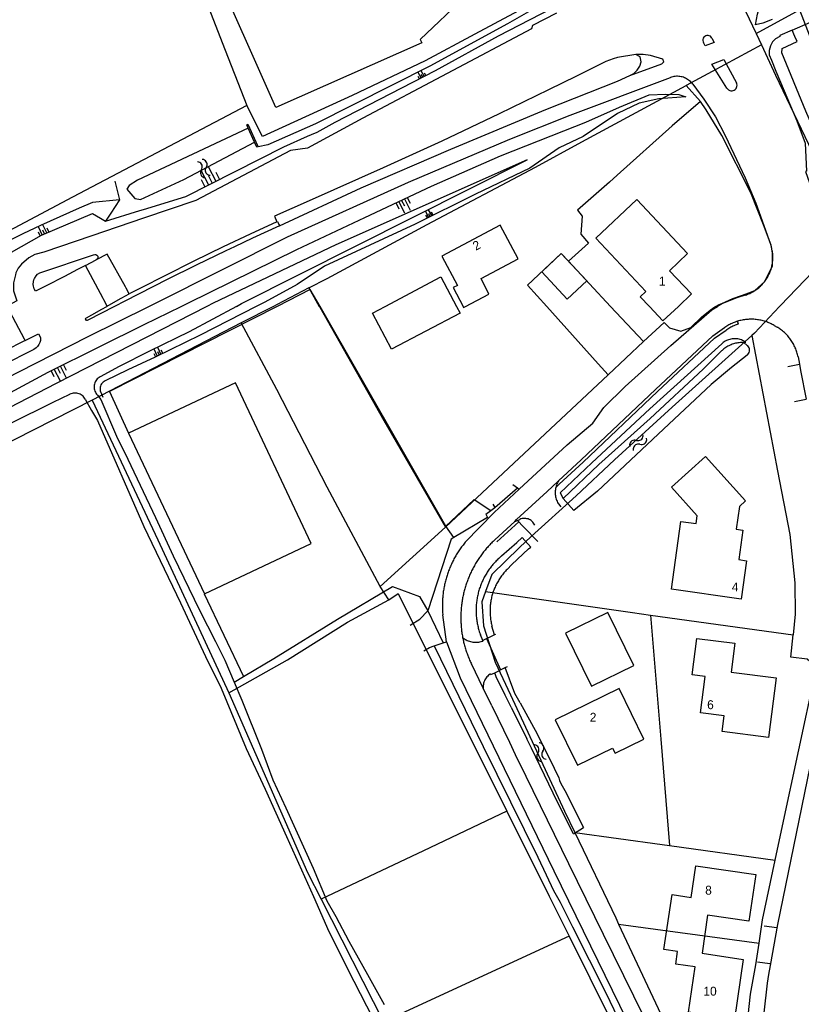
# Model space of a CAD drawing. Extents: x 123992 to 125854, y 449108 to 451911.
# Tile 59 of 175: x 124623 to 124755, y 450383 to 450548. Entities that reach past the tile are written whole.
import ezdxf
from ezdxf.enums import TextEntityAlignment as Align

# ---------------------------------------------------------------- set-up
doc = ezdxf.new("R2010")
doc.units = 0
for name, color, linetype in [('DEFAULT_113', 2, 'CONTINUOUS'), ('DEFAULT_21', 8, 'CONTINUOUS'), ('DEFAULT_22', 8, 'CONTINUOUS'), ('DEFAULT_4', 1, 'CONTINUOUS'), ('DEFAULT_48', 141, 'CONTINUOUS'), ('DEFAULT_6', 1, 'CONTINUOUS'), ('DEFAULT_7', 5, 'CONTINUOUS'), ('DEFAULT_79', 9, 'CONTINUOUS'), ('DEFAULT_80', 9, 'CONTINUOUS'), ('DEFAULT_87', 9, 'CONTINUOUS'), ('DEFAULT_99', 9, 'CONTINUOUS'), ('S04_TALUD', 9, 'CONTINUOUS'), ('S05_WATER', 141, 'CONTINUOUS')]:
    doc.layers.add(name, color=color, linetype=linetype)

msp = doc.modelspace()

# ---------------------------------------------------------------- linework, layer by layer
at = {"layer": 'DEFAULT_21'}
for points in [[(124638.668, 450591.447), (124647.746, 450568.902), (124657.231, 450544.408), (124661.393, 450533.821)], [(124717.05, 450555.296), (124710.341, 450551.521), (124699.739, 450545.808), (124691.383, 450541.353), (124679.132, 450535.484), (124664.036, 450528.63), (124661.393, 450533.821)], [(124747.096, 450545.917), (124754.403, 450549.905), (124757.116, 450542.95), (124757.603, 450541.797)], [(124747.096, 450545.917), (124754.403, 450549.905), (124757.116, 450542.95), (124757.603, 450541.797)], [(124747.988, 450544.024), (124739.71, 450539.557), (124735.31, 450537.183)], [(124671.832, 450503.115), (124674.894, 450504.716), (124691.731, 450513.802), (124709.966, 450523.467), (124717.774, 450527.72), (124735.31, 450537.183)], [(124735.31, 450537.183), (124737.719, 450534.516)], [(124661.393, 450533.821), (124632.032, 450518.416), (124610.554, 450506.989), (124597.837, 450500)], [(124737.719, 450534.516), (124732.96, 450530.374), (124723.718, 450522.066), (124722.427, 450520.93), (124717.041, 450516.191), (124717.844, 450515.219), (124717.58, 450512.168), (124718.91, 450510.672), (124715.515, 450507.597)], [(124740.278, 450500), (124740.891, 450500.299), (124741.315, 450500.5), (124743.212, 450501.332), (124744.659, 450501.812), (124745.882, 450502.267), (124746.906, 450502.67), (124748.55, 450504.201), (124749.89, 450506.806), (124749.882, 450508.982), (124749.652, 450510.331), (124748.341, 450513.752), (124746.222, 450519.12), (124741.364, 450528.754), (124738.674, 450533.095), (124737.719, 450534.516)], [(124708.647, 450503.6), (124714.306, 450508.89), (124715.515, 450507.597)], [(124715.515, 450507.597), (124722.62, 450500)], [(124671.832, 450503.115), (124666.493, 450500.323), (124665.865, 450500)], [(124671.832, 450503.115), (124673.584, 450500)], [(124708.647, 450503.6), (124711.877, 450500)], [(124665.865, 450500), (124660.44, 450497.211)], [(124673.584, 450500), (124673.662, 450499.861), (124684.466, 450480.78), (124694.818, 450462.851)], [(124711.877, 450500), (124712.843, 450498.923), (124720.531, 450490.353), (124722.2, 450488.493)], [(124722.62, 450500), (124728.161, 450494.075)], [(124728.161, 450494.075), (124731.606, 450497.301), (124732.511, 450496.378), (124734.436, 450495.827), (124736.111, 450496.477), (124737.911, 450498.202), (124739.386, 450499.352), (124740.167, 450499.946), (124740.278, 450500)], [(124660.44, 450497.211), (124635.367, 450484.236)], [(124683.845, 450452.825), (124674.893, 450469.554), (124666.416, 450486.033), (124660.44, 450497.211)], [(124722.2, 450488.493), (124728.161, 450494.075)], [(124746.404, 450495.116), (124750.705, 450472.338), (124752.806, 450461.61), (124753.607, 450453.448), (124753.705, 450448.207), (124753.348, 450444.725)], [(124746.404, 450495.116), (124750.705, 450472.338), (124752.806, 450461.61), (124753.607, 450453.448), (124753.705, 450448.207), (124753.348, 450444.725)], [(124694.818, 450462.851), (124722.2, 450488.493)], [(124635.367, 450484.236), (124615.67, 450474.212), (124586.873, 450459.412), (124573, 450452.438), (124556.227, 450444.013), (124535.33, 450433.389), (124518.532, 450425.239)], [(124635.367, 450484.236), (124646.421, 450460.706), (124658.374, 450434.975)], [(124694.818, 450462.851), (124683.845, 450452.825)], [(124685.296, 450450.625), (124683.845, 450452.825)], [(124685.296, 450450.625), (124686.84, 450451.655), (124705.133, 450415.027)], [(124701.575, 450452.016), (124726.322, 450448.457), (124729.354, 450448.038)], [(124658.374, 450434.975), (124668.248, 450440.525), (124678.321, 450446.85), (124685.296, 450450.625)], [(124729.354, 450448.038), (124753.348, 450444.725)], [(124729.354, 450448.038), (124731.059, 450427.176), (124732.502, 450409.26)], [(124750.322, 450406.776), (124751.539, 450412.549), (124757.058, 450438.128), (124756.824, 450439.141), (124756.528, 450439.619), (124756.173, 450440.216), (124755.699, 450440.635), (124752.962, 450440.946), (124753.348, 450444.725)], [(124750.322, 450406.776), (124751.539, 450412.549), (124757.058, 450438.128), (124756.824, 450439.141), (124756.528, 450439.619), (124756.173, 450440.216), (124755.699, 450440.635), (124752.962, 450440.946), (124753.348, 450444.725)], [(124658.374, 450434.975), (124671.587, 450404.698), (124673.885, 450400.188)], [(124705.133, 450415.027), (124691.126, 450408.366), (124673.885, 450400.188)], [(124705.133, 450415.027), (124712.267, 450400.743), (124715.62, 450393.992)], [(124716.582, 450411.443), (124731.286, 450409.43), (124732.502, 450409.26)], [(124732.502, 450409.26), (124750.322, 450406.776)], [(124747.603, 450392.825), (124748.202, 450396.725), (124750.322, 450406.776)], [(124747.603, 450392.825), (124748.202, 450396.725), (124750.322, 450406.776)], [(124673.885, 450400.188), (124684.379, 450379.593)], [(124723.962, 450396.031), (124747.603, 450392.825)], [(124715.62, 450393.992), (124684.379, 450379.593)], [(124715.62, 450393.992), (124726.082, 450372.932)], [(124740.107, 450366.72), (124745.892, 450369.701), (124745.446, 450377.445), (124746.188, 450384.23), (124747.041, 450389.168), (124747.603, 450392.825)], [(124740.107, 450366.72), (124745.892, 450369.701), (124745.446, 450377.445), (124746.188, 450384.23), (124747.041, 450389.168), (124747.603, 450392.825)]]:
    msp.add_lwpolyline(points, dxfattribs=at)
at = {"layer": 'DEFAULT_22'}
for points in [[(124737.889, 450565.508), (124742.962, 450554.692), (124747.096, 450545.917)], [(124747.096, 450545.917), (124747.988, 450544.024)], [(124747.096, 450545.917), (124747.988, 450544.024)], [(124747.988, 450544.024), (124750.393, 450538.92), (124759.638, 450519.555), (124761.673, 450518.534)], [(124747.988, 450544.024), (124750.393, 450538.92), (124759.638, 450519.555), (124761.673, 450518.534)], [(124760.729, 450510.06), (124751.186, 450500.149)], [(124760.729, 450510.06), (124751.186, 450500.149)], [(124751.046, 450500), (124746.822, 450495.491), (124746.404, 450495.116)], [(124751.046, 450500), (124746.822, 450495.491), (124746.404, 450495.116)], [(124751.186, 450500.149), (124751.046, 450500)], [(124751.186, 450500.149), (124751.046, 450500)], [(124746.404, 450495.116), (124732.973, 450483.065), (124723.273, 450474.165), (124716.823, 450468.14), (124709.249, 450461.289), (124707.299, 450459.438), (124702.648, 450454.863), (124701.575, 450452.016)], [(124701.575, 450452.016), (124700.924, 450450.288), (124701.224, 450446.212), (124703.174, 450440.086), (124705.749, 450434.635), (124714.873, 450415.006), (124716.582, 450411.443)], [(124716.582, 450411.443), (124723.473, 450397.077), (124723.962, 450396.031)], [(124723.962, 450396.031), (124732.396, 450377.999), (124736.146, 450370.423), (124737.922, 450371.247), (124740.107, 450366.72)]]:
    msp.add_lwpolyline(points, dxfattribs=at)
at = {"layer": 'DEFAULT_4'}
for points in [[(124698.118, 450552.146), (124690.582, 450544.959), (124690.84, 450544.376), (124666.248, 450533.479), (124655.207, 450558.393)], [(124729.145, 450500), (124727.576, 450501.603), (124728.557, 450502.528), (124720.118, 450511.475), (124727.016, 450517.981), (124735.582, 450508.899), (124732.521, 450506.011), (124736.209, 450502.101), (124734.054, 450500)], [(124698.181, 450500), (124702.113, 450502.051), (124700.85, 450504.706), (124707.039, 450508.001), (124704.015, 450513.682), (124694.232, 450508.472), (124696.857, 450503.541), (124696.144, 450503.202), (124697.797, 450500)], [(124697.797, 450500), (124697.878, 450499.843), (124698.181, 450500)], [(124734.054, 450500), (124731.38, 450497.555), (124729.145, 450500)], [(124732.852, 450452.374), (124734.42, 450463.79), (124737, 450463.43), (124737.19, 450464.77), (124732.86, 450469.56), (124738.56, 450474.71), (124745.32, 450467.28), (124744.29, 450466.34), (124743.77, 450462.49), (124744.89, 450462.31), (124744.2, 450457.39), (124745.5, 450457.19), (124744.61, 450450.71), (124732.852, 450452.374)], [(124750.477, 450437.47), (124749.197, 450427.446), (124741.373, 450428.446), (124741.706, 450431.055), (124737.726, 450431.564), (124738.51, 450437.702), (124736.334, 450437.98), (124737.118, 450444.122), (124743.546, 450443.301), (124742.924, 450438.435), (124750.477, 450437.47)], [(124728.224, 450427.17), (124724.042, 450435.699), (124713.275, 450430.419), (124717.033, 450422.754), (124722.962, 450425.661), (124723.385, 450424.797), (124728.224, 450427.17)], [(124747.039, 450404.369), (124745.894, 450396.533), (124738.948, 450397.548), (124738.005, 450391.103), (124744.952, 450390.087), (124743.482, 450380.034), (124735.704, 450381.172), (124736.821, 450388.812), (124733.572, 450389.287), (124733.883, 450391.411), (124731.6, 450391.745), (124732.952, 450400.987), (124736.159, 450400.518), (124736.938, 450405.846), (124747.039, 450404.369)]]:
    msp.add_lwpolyline(points, dxfattribs=at)
at = {"layer": 'DEFAULT_48'}
for points in [[(124661.64, 450530.01), (124642.966, 450521.237), (124641.574, 450520.355), (124641.216, 450519.735), (124642.569, 450518.165), (124643.23, 450518.065), (124643.508, 450518.023), (124650.766, 450521.357), (124661.73, 450527.157), (124662.708, 450527.675)], [(124659.626, 450500), (124660.513, 450500.476), (124708.587, 450524.676), (124676.35, 450510.393), (124655.753, 450500.558), (124654.662, 450500)], [(124654.662, 450500), (124629.305, 450487.027), (124616.573, 450480.462), (124616.717, 450479.817)], [(124659.626, 450500), (124651.67, 450495.741), (124644.987, 450492.476), (124639.885, 450489.907), (124636.701, 450488.155)], [(124745.051, 450493.914), (124745.373, 450493.999)], [(124714.613, 450467.644), (124720.644, 450473.38), (124729.255, 450481.139), (124738.187, 450489.415), (124741.305, 450492.499)], [(124745.051, 450493.914), (124744.851, 450493.922), (124744.651, 450493.921), (124744.451, 450493.912), (124744.252, 450493.895), (124744.054, 450493.87), (124743.856, 450493.837), (124743.661, 450493.796), (124743.467, 450493.748), (124743.275, 450493.691), (124743.086, 450493.626), (124742.899, 450493.554), (124742.716, 450493.475), (124742.536, 450493.388), (124742.359, 450493.293), (124742.187, 450493.192), (124742.019, 450493.084), (124741.855, 450492.969), (124741.696, 450492.847), (124741.543, 450492.719), (124741.394, 450492.585), (124741.305, 450492.499)], [(124745.051, 450493.914), (124745.618, 450493.436)], [(124745.589, 450491.768), (124745.734, 450491.906), (124745.851, 450492.068), (124745.935, 450492.248), (124745.985, 450492.442), (124745.999, 450492.641), (124745.975, 450492.839), (124745.915, 450493.03), (124745.821, 450493.206), (124745.696, 450493.362), (124745.617, 450493.436)], [(124745.589, 450491.768), (124742.965, 450489.707), (124739.542, 450486.855), (124730.63, 450478.499), (124720.416, 450468.884), (124716.42, 450465.646)], [(124636.701, 450488.155), (124636.531, 450488.05), (124636.373, 450487.928), (124636.228, 450487.79), (124636.097, 450487.638), (124635.983, 450487.474), (124635.887, 450487.299), (124635.808, 450487.115), (124635.749, 450486.924), (124635.71, 450486.728), (124635.691, 450486.529), (124635.692, 450486.329), (124635.714, 450486.131), (124635.756, 450485.935), (124635.818, 450485.745), (124635.898, 450485.562), (124635.998, 450485.389), (124636.114, 450485.226), (124636.246, 450485.076), (124636.247, 450485.075)], [(124618.315, 450479.075), (124621.697, 450480.367), (124628.779, 450483.892), (124631.607, 450485.229)], [(124634.204, 450484.398), (124634.098, 450484.567), (124633.975, 450484.725), (124633.837, 450484.87), (124633.686, 450485), (124633.522, 450485.115), (124633.347, 450485.212), (124633.164, 450485.292), (124632.973, 450485.353), (124632.778, 450485.395), (124632.579, 450485.416), (124632.379, 450485.418), (124632.18, 450485.4), (124631.984, 450485.363), (124631.792, 450485.305), (124631.607, 450485.229), (124631.607, 450485.229)], [(124634.204, 450484.398), (124635.274, 450482.482), (124636.251, 450480.822), (124644.076, 450462.968), (124650.212, 450450.11), (124654.414, 450441.092), (124657.082, 450435.714), (124661.284, 450425.577), (124664.491, 450418.76), (124668.094, 450410.762), (124672.615, 450400.684), (124675.204, 450394.767), (124679.408, 450386.388), (124686.82, 450372.01), (124691.939, 450361.013), (124702.296, 450339.358), (124707.934, 450327.68), (124712.276, 450319.483)], [(124636.247, 450485.075), (124636.836, 450484.357), (124639.484, 450478.16), (124641.357, 450474.281), (124645.998, 450464.483), (124649.005, 450458.004), (124653.428, 450448.867), (124656.097, 450443.568), (124657.711, 450440.428), (124659.265, 450436.772)], [(124714.613, 450467.644), (124716.42, 450465.646)], [(124703.94, 450457.697), (124704.281, 450458.001), (124706.825, 450460.236), (124707.727, 450461.094)], [(124707.727, 450461.094), (124709.188, 450459.479)], [(124705.188, 450455.722), (124705.998, 450456.541), (124708.822, 450459.193), (124709.188, 450459.479)], [(124703.94, 450457.697), (124703.792, 450457.562), (124703.646, 450457.425), (124703.503, 450457.286), (124703.362, 450457.144), (124703.224, 450457), (124703.088, 450456.853), (124702.954, 450456.704), (124702.823, 450456.553), (124702.694, 450456.4), (124702.568, 450456.245), (124702.445, 450456.087), (124702.324, 450455.928), (124702.206, 450455.766), (124702.091, 450455.603), (124701.979, 450455.437), (124701.869, 450455.27), (124701.762, 450455.101), (124701.658, 450454.93), (124701.557, 450454.758), (124701.554, 450454.753)], [(124701.554, 450454.753), (124701.456, 450454.579), (124701.361, 450454.403), (124701.268, 450454.225), (124701.179, 450454.046), (124701.093, 450453.866), (124701.01, 450453.684), (124700.93, 450453.501), (124700.853, 450453.316), (124700.779, 450453.13), (124700.708, 450452.943), (124700.64, 450452.755), (124700.576, 450452.566), (124700.515, 450452.375), (124700.457, 450452.184), (124700.402, 450451.992), (124700.35, 450451.798), (124700.302, 450451.604), (124700.257, 450451.41), (124700.215, 450451.214), (124700.176, 450451.018), (124700.141, 450450.821), (124700.109, 450450.623), (124700.081, 450450.425), (124700.056, 450450.227), (124700.034, 450450.028), (124700.015, 450449.829), (124700, 450449.63), (124699.988, 450449.43), (124699.98, 450449.23), (124699.975, 450449.03), (124699.973, 450448.83), (124699.974, 450448.63), (124699.979, 450448.43), (124699.988, 450448.231), (124699.999, 450448.031), (124700.014, 450447.831), (124700.033, 450447.632), (124700.054, 450447.433), (124700.079, 450447.235), (124700.108, 450447.037), (124700.139, 450446.84), (124700.174, 450446.643), (124700.213, 450446.446), (124700.254, 450446.251), (124700.299, 450446.056), (124700.347, 450445.862), (124700.399, 450445.669), (124700.454, 450445.476), (124700.511, 450445.285), (124700.572, 450445.094), (124700.637, 450444.905), (124700.704, 450444.717), (124700.714, 450444.69)], [(124705.188, 450455.722), (124705.049, 450455.578), (124704.913, 450455.432), (124704.779, 450455.283), (124704.649, 450455.131), (124704.522, 450454.977), (124704.398, 450454.82), (124704.277, 450454.661), (124704.159, 450454.499), (124704.045, 450454.335), (124703.934, 450454.168), (124703.826, 450454), (124703.722, 450453.829), (124703.621, 450453.656), (124703.524, 450453.481), (124703.431, 450453.305), (124703.34, 450453.126), (124703.254, 450452.946), (124703.171, 450452.764), (124703.092, 450452.58), (124703.016, 450452.395), (124702.945, 450452.208), (124702.877, 450452.02), (124702.813, 450451.831), (124702.752, 450451.64), (124702.696, 450451.448), (124702.644, 450451.255), (124702.595, 450451.061), (124702.55, 450450.866), (124702.509, 450450.67), (124702.472, 450450.474), (124702.44, 450450.277), (124702.411, 450450.079), (124702.386, 450449.88), (124702.365, 450449.681), (124702.348, 450449.482), (124702.335, 450449.283), (124702.326, 450449.083), (124702.322, 450448.883), (124702.321, 450448.683), (124702.324, 450448.483), (124702.331, 450448.283), (124702.343, 450448.083), (124702.358, 450447.884), (124702.377, 450447.685), (124702.401, 450447.486), (124702.428, 450447.288), (124702.459, 450447.091), (124702.495, 450446.894), (124702.534, 450446.698), (124702.577, 450446.502), (124702.624, 450446.308), (124702.654, 450446.194)], [(124703.051, 450444.696), (124702.654, 450446.194)], [(124701.098, 450443.775), (124700.714, 450444.69)], [(124705.872, 450432.564), (124704.897, 450434.543), (124703.384, 450437.623), (124703.109, 450438.337)], [(124707.378, 450433.293), (124706.517, 450434.86), (124704.879, 450439.222)], [(124659.265, 450436.772), (124660.558, 450433.73), (124663.863, 450425.454), (124665.792, 450420.316), (124667.964, 450415.597), (124672.544, 450405.459), (124674.834, 450399.922), (124676.368, 450397.302), (124678.56, 450393.142), (124681.709, 450387.543), (124684.499, 450382.484)], [(124707.378, 450433.293), (124710.27, 450428.03)], [(124705.872, 450432.564), (124708.522, 450427.183)], [(124710.27, 450428.03), (124713.141, 450422.241), (124713.889, 450420.642), (124713.988, 450420.182), (124714.247, 450419.682), (124714.904, 450418.502), (124718.029, 450412.27)], [(124716.393, 450411.198), (124713.661, 450416.566), (124709.28, 450425.644), (124708.522, 450427.183)], [(124716.393, 450411.198), (124718.029, 450412.27)]]:
    msp.add_lwpolyline(points, dxfattribs=at)
at = {"layer": 'DEFAULT_6'}
for points in [[(124718.595, 450504.304), (124715.311, 450501.232), (124711.021, 450505.819), (124714.306, 450508.89), (124718.595, 450504.304)], [(124684.671, 450500), (124694.057, 450504.968), (124696.686, 450500)], [(124696.686, 450500), (124697.296, 450498.847), (124685.734, 450492.792), (124682.522, 450498.862), (124684.671, 450500)], [(124654.249, 450451.641), (124672.235, 450460.114), (124659.494, 450487.163), (124641.497, 450478.686)], [(124641.497, 450478.686), (124654.249, 450451.641)], [(124654.217, 450451.626), (124654.249, 450451.641)], [(124726.544, 450439.562), (124722.176, 450448.484), (124715.006, 450444.974), (124719.38, 450436.053), (124726.544, 450439.562)]]:
    msp.add_lwpolyline(points, dxfattribs=at)
at = {"layer": 'DEFAULT_7'}
msp.add_lwpolyline([(124661.56, 450530.66), (124663.2, 450527.068), (124663.302, 450526.845), (124663.095, 450526.831), (124662.708, 450527.675), (124661.64, 450530.01), (124661.393, 450530.569), (124661.56, 450530.66)], dxfattribs=at)
at = {"layer": 'DEFAULT_79'}
for points in [[(124713.931, 450552.549), (124705.239, 450547.595), (124692.187, 450540.458), (124672.953, 450530.727), (124664.948, 450527.227)], [(124667.606, 450526.889), (124671.621, 450528.632), (124672.277, 450528.917), (124673.223, 450529.328), (124676.267, 450531.031), (124693.136, 450539.719), (124703.759, 450545.562), (124714.422, 450551.038)], [(124639.986, 450517.955), (124635.409, 450517.512), (124633.2, 450516.535), (124626.648, 450513.636), (124623.692, 450512.193), (124619.782, 450510.285), (124614.435, 450507.675)], [(124616.122, 450505.006), (124617.984, 450506.983), (124626.845, 450511.982), (124635.412, 450515.615), (124636.747, 450514.829), (124637.579, 450514.34)], [(124721.5, 450482.964), (124725.077, 450486.5)]]:
    msp.add_lwpolyline(points, dxfattribs=at)
at = {"layer": 'DEFAULT_80'}
for points in [[(124660.831, 450437.701), (124665.923, 450440.721), (124676.652, 450447.358), (124685.918, 450452.837), (124690.441, 450451.194)], [(124692.91, 450442.851), (124698.136, 450432.157), (124701.163, 450425.898), (124710.345, 450407.3), (124711.776, 450404.309)], [(124701.737, 450444.076), (124704.084, 450438.831)], [(124659.265, 450436.772), (124660.831, 450437.701)], [(124711.776, 450404.309), (124713.033, 450401.681), (124714.15, 450399.701), (124716.201, 450395.561), (124721.818, 450384.443), (124727.91, 450371.69)]]:
    msp.add_lwpolyline(points, dxfattribs=at)
at = {"layer": 'DEFAULT_87'}
for points in [[(124650.316, 450500), (124651.435, 450500.544), (124669.818, 450509.602), (124681.273, 450514.968), (124692.447, 450520.252), (124704.084, 450525.34), (124714.727, 450529.581), (124718.475, 450531.029), (124724.093, 450533.552), (124729.115, 450535.59), (124731.853, 450535.752), (124734.113, 450535.649), (124735.295, 450535.299), (124730.734, 450534.933), (124727.421, 450534.207), (124723.756, 450532.5), (124717.988, 450528.618), (124713.965, 450526.687), (124709.013, 450523.292), (124699.875, 450518.913), (124689.718, 450513.837), (124674.459, 450506.781), (124669.844, 450503.668), (124664.41, 450500.727), (124662.985, 450500)], [(124664.948, 450527.227), (124663.302, 450526.845)], [(124639.194, 450521.061), (124639.529, 450519.747), (124639.986, 450517.955), (124638.481, 450515.695), (124637.579, 450514.34), (124643.377, 450516.137), (124644.022, 450516.334), (124651.134, 450518.512), (124667.606, 450526.889)], [(124614.435, 450482.004), (124621.619, 450485.489), (124627.962, 450488.935), (124636.566, 450493.217), (124644.089, 450496.981), (124650.316, 450500)], [(124662.985, 450500), (124653.543, 450495.187), (124645.94, 450491.444), (124641.358, 450489.313), (124637.539, 450487.468)], [(124744.991, 450494.197), (124744.811, 450494.284), (124744.625, 450494.359), (124744.436, 450494.422), (124744.243, 450494.474), (124744.047, 450494.514), (124743.849, 450494.542), (124743.649, 450494.557), (124743.449, 450494.56), (124743.25, 450494.551), (124743.051, 450494.53), (124742.854, 450494.496), (124742.659, 450494.45), (124742.468, 450494.392), (124742.28, 450494.323), (124742.097, 450494.242), (124741.92, 450494.15), (124741.748, 450494.047), (124741.583, 450493.934), (124741.426, 450493.811), (124741.323, 450493.722)], [(124745.373, 450493.999), (124744.991, 450494.197)], [(124714.103, 450468.62), (124719.445, 450473.682), (124729.238, 450482.777), (124741.323, 450493.722)], [(124637.539, 450487.468), (124637.365, 450487.369), (124637.206, 450487.248), (124637.065, 450487.107), (124636.943, 450486.948), (124636.844, 450486.775), (124636.768, 450486.59), (124636.718, 450486.396), (124636.694, 450486.198), (124636.697, 450485.998), (124636.726, 450485.8), (124636.781, 450485.608), (124636.805, 450485.547)], [(124636.805, 450485.547), (124637.151, 450484.705)]]:
    msp.add_lwpolyline(points, dxfattribs=at)
at = {"layer": 'DEFAULT_99'}
for points in [[(124749.794, 450548.296), (124748.249, 450547.678), (124746.992, 450547.388), (124747.357, 450549.169), (124747.765, 450550.711), (124748.352, 450551.907)], [(124713.536, 450549.365), (124709.465, 450547.268), (124709.289, 450546.708), (124680.897, 450531.698), (124671.612, 450526.647), (124668.729, 450526.219), (124652.821, 450517.853), (124644.014, 450514.853), (124635.306, 450511.886), (124627.234, 450509.136), (124625.73, 450508.74), (124624.709, 450508.181), (124623.456, 450507.118), (124622.882, 450506.424), (124622.519, 450505.649), (124622.441, 450505.32), (124622.125, 450503.978), (124622.131, 450503.477), (124622.14, 450502.622), (124622.696, 450500.939), (124621.978, 450500.56), (124621.037, 450500.064)], [(124753.166, 450546.507), (124756.242, 450547.869)], [(124739.666, 450545.181), (124739.552, 450545.345), (124739.402, 450545.476), (124739.224, 450545.565), (124739.029, 450545.608), (124738.829, 450545.602), (124738.638, 450545.547), (124738.466, 450545.446), (124738.324, 450545.305), (124738.221, 450545.134), (124738.164, 450544.943), (124738.155, 450544.744), (124738.196, 450544.549), (124738.243, 450544.439)], [(124753.166, 450546.507), (124751.089, 450545.587), (124751.12, 450545.461), (124750.357, 450545.039), (124749.886, 450544.54), (124749.52, 450543.839), (124749.302, 450543.072), (124749.329, 450542.332), (124749.714, 450541.445), (124750.422, 450539.588), (124751.22, 450537.751), (124753.94, 450531.257), (124755.362, 450527.484), (124755.582, 450522.785), (124755.428, 450522.721), (124756.096, 450520.831), (124758.265, 450511.999), (124760.302, 450500)], [(124758.411, 450526.9), (124757.486, 450526.85), (124757.444, 450527.474), (124757.427, 450527.73), (124757.011, 450528.989), (124756.56, 450530.236), (124756.041, 450531.552), (124755.483, 450532.852), (124751.428, 450542.689), (124751.492, 450543.432), (124754.011, 450544.581), (124753.641, 450545.424), (124753.166, 450546.507)], [(124739.666, 450545.181), (124740.056, 450544.433), (124738.554, 450543.841), (124738.243, 450544.439)], [(124726.837, 450542.404), (124723.773, 450541.897)], [(124725.845, 450538.893), (124726.527, 450539.236), (124727.106, 450539.777), (124727.514, 450540.462), (124727.757, 450541.182), (124727.568, 450541.996), (124726.837, 450542.404)], [(124729.339, 450542.24), (124728.124, 450542.428), (124726.837, 450542.404)], [(124731.391, 450541.598), (124729.339, 450542.24)], [(124721.835, 450541.206), (124716.889, 450538.738), (124712.186, 450536.473), (124708.025, 450534.42), (124703.852, 450532.391), (124699.052, 450530.095), (124694.236, 450527.832), (124684.341, 450523.312), (124671.906, 450517.753), (124666.071, 450515.213), (124666.456, 450514.22)], [(124723.773, 450541.897), (124723.05, 450541.673), (124721.835, 450541.206)], [(124725.845, 450538.893), (124731.26, 450540.856)], [(124731.26, 450540.856), (124731.573, 450541.177), (124731.391, 450541.598)], [(124742.205, 450536.728), (124739.678, 450540.761), (124741.661, 450541.55), (124743.79, 450537.658)], [(124723.798, 450537.913), (124725.845, 450538.893)], [(124736.45, 450537.407), (124736.327, 450537.565), (124736.194, 450537.714), (124736.053, 450537.855), (124735.903, 450537.988), (124735.745, 450538.111), (124735.58, 450538.224), (124735.408, 450538.326), (124735.231, 450538.418), (124735.048, 450538.499), (124734.86, 450538.569), (124734.669, 450538.627), (124734.474, 450538.673), (124734.277, 450538.707), (124734.079, 450538.728), (124733.879, 450538.738), (124733.679, 450538.735), (124733.48, 450538.721), (124733.281, 450538.693), (124733.085, 450538.654), (124732.892, 450538.603), (124732.702, 450538.54), (124732.677, 450538.531)], [(124644.883, 450500), (124646.033, 450500.573), (124668.237, 450511.738), (124688.579, 450520.911), (124705.677, 450528.14), (124715.821, 450532.197), (124732.677, 450538.531)], [(124666.913, 450513.583), (124680.649, 450519.968), (124695.753, 450526.482), (124711.716, 450533.122), (124723.798, 450537.913)], [(124736.45, 450537.407), (124738.293, 450534.893), (124740.255, 450531.932), (124741.899, 450528.789), (124745.254, 450521.664), (124747.047, 450517.383), (124749.526, 450510.502)], [(124742.205, 450536.728), (124742.329, 450536.571), (124742.484, 450536.445), (124742.662, 450536.356), (124742.855, 450536.306), (124743.055, 450536.3), (124743.251, 450536.337), (124743.435, 450536.416), (124743.597, 450536.532), (124743.73, 450536.68), (124743.828, 450536.854), (124743.887, 450537.045), (124743.902, 450537.244), (124743.875, 450537.442), (124743.805, 450537.629), (124743.79, 450537.658)], [(124666.456, 450514.22), (124661.934, 450512.14), (124657.435, 450510.013), (124652.497, 450507.611), (124647.587, 450505.152), (124643.616, 450503.153), (124641.602, 450502.117)], [(124666.456, 450514.22), (124666.58, 450514.274), (124666.688, 450514.05), (124666.805, 450513.808), (124666.896, 450513.618), (124666.913, 450513.583)], [(124666.913, 450513.583), (124662.365, 450511.481), (124659.316, 450510.041), (124657.835, 450509.341), (124652.891, 450506.953), (124647.968, 450504.52), (124640.871, 450500.887), (124639.144, 450500)], [(124745.278, 450501.912), (124745.468, 450501.975), (124745.656, 450502.044), (124745.841, 450502.119), (124746.024, 450502.199), (124746.205, 450502.284), (124746.383, 450502.375), (124746.559, 450502.471), (124746.731, 450502.573), (124746.9, 450502.679), (124747.066, 450502.791), (124747.229, 450502.908), (124747.387, 450503.029), (124747.543, 450503.155), (124747.694, 450503.286), (124747.841, 450503.421), (124747.984, 450503.561), (124748.123, 450503.705), (124748.258, 450503.853), (124748.388, 450504.005), (124748.513, 450504.16), (124748.634, 450504.32), (124748.75, 450504.483), (124748.861, 450504.65), (124748.966, 450504.819), (124749.067, 450504.992), (124749.162, 450505.168), (124749.252, 450505.346), (124749.337, 450505.528), (124749.416, 450505.711), (124749.49, 450505.897), (124749.558, 450506.085), (124749.62, 450506.276), (124749.676, 450506.467), (124749.727, 450506.661), (124749.772, 450506.856), (124749.811, 450507.052), (124749.844, 450507.249), (124749.871, 450507.447), (124749.892, 450507.646), (124749.907, 450507.846), (124749.916, 450508.045), (124749.92, 450508.245), (124749.917, 450508.445), (124749.908, 450508.645), (124749.893, 450508.845), (124749.872, 450509.043), (124749.845, 450509.242), (124749.812, 450509.439), (124749.773, 450509.635), (124749.729, 450509.83), (124749.678, 450510.024), (124749.622, 450510.215), (124749.56, 450510.406), (124749.526, 450510.502)], [(124634.245, 450506.898), (124632.9, 450506.19), (124630.717, 450505.042), (124627.621, 450503.468), (124625.804, 450502.545), (124625.612, 450502.969), (124625.484, 450503.4), (124625.457, 450503.702), (124625.494, 450504.188), (124625.547, 450504.453), (124625.649, 450504.71), (124625.921, 450505.166), (124626.141, 450505.404), (124626.546, 450505.663), (124635.597, 450508.694), (124635.799, 450508.748), (124635.987, 450508.725), (124636.163, 450508.639), (124636.298, 450508.477), (124636.317, 450508.39), (124636.29, 450508.137), (124636.19, 450507.957), (124636.06, 450507.852)], [(124634.245, 450506.898), (124636.06, 450507.852)], [(124641.602, 450502.117), (124641.085, 450503.044), (124640.947, 450503.291), (124637.894, 450508.769), (124637.883, 450508.788), (124636.06, 450507.852)], [(124637.883, 450500.037), (124637.322, 450501.095), (124637.196, 450501.334), (124634.251, 450506.887), (124634.245, 450506.898)], [(124673.711, 450500), (124672.079, 450502.848), (124666.477, 450500)], [(124637.883, 450500.037), (124640.114, 450501.343), (124640.34, 450501.469), (124641.602, 450502.117)], [(124745.278, 450501.912), (124743.833, 450501.455), (124741.441, 450500.517), (124740.613, 450500)], [(124611.947, 450483.335), (124623.029, 450488.986), (124634.696, 450494.921), (124644.883, 450500)], [(124624.109, 450494.263), (124623.984, 450494.499), (124621.071, 450500)], [(124639.144, 450500), (124634.638, 450497.685), (124634.518, 450497.635), (124634.416, 450497.655), (124634.296, 450497.769), (124634.263, 450497.847), (124634.253, 450497.93), (124634.287, 450498.014), (124634.387, 450498.076), (124635.306, 450498.575), (124637, 450499.52), (124637.82, 450500)], [(124637.82, 450500), (124637.883, 450500.037)], [(124666.477, 450500), (124638.279, 450485.671), (124641.497, 450478.686)], [(124694.89, 450463.034), (124673.711, 450500)], [(124725.077, 450486.5), (124732.741, 450493.419), (124739.655, 450499.4)], [(124739.655, 450499.4), (124740.613, 450500)], [(124743.981, 450497.501), (124743.791, 450497.44), (124743.602, 450497.374), (124743.415, 450497.303), (124743.23, 450497.227), (124743.047, 450497.146), (124742.866, 450497.061), (124742.687, 450496.971), (124742.511, 450496.877), (124742.337, 450496.778), (124742.166, 450496.675), (124741.997, 450496.567), (124741.831, 450496.455), (124741.805, 450496.437)], [(124750.153, 450496.787), (124749.979, 450496.885), (124749.802, 450496.979), (124749.623, 450497.069), (124749.442, 450497.154), (124749.259, 450497.234), (124749.074, 450497.309), (124748.887, 450497.379), (124748.698, 450497.445), (124748.507, 450497.506), (124748.315, 450497.561), (124748.122, 450497.612), (124747.927, 450497.658), (124747.731, 450497.699), (124747.534, 450497.734), (124747.337, 450497.765), (124747.138, 450497.79), (124746.939, 450497.811), (124746.74, 450497.826), (124746.54, 450497.836), (124746.34, 450497.841), (124746.14, 450497.84), (124745.94, 450497.835), (124745.741, 450497.824), (124745.541, 450497.809), (124745.342, 450497.788), (124745.144, 450497.762), (124744.946, 450497.731), (124744.75, 450497.694), (124744.554, 450497.653), (124744.36, 450497.607), (124744.166, 450497.555), (124743.981, 450497.501)], [(124744.127, 450497.023), (124743.981, 450497.501)], [(124713.859, 450470.642), (124717.666, 450474.164), (124730.184, 450486.031), (124739.797, 450495.027), (124741.805, 450496.437)], [(124713.983, 450470.081), (124717.997, 450473.789), (124730.517, 450485.658), (124740.116, 450494.64), (124742.093, 450496.028)], [(124744.127, 450497.023), (124743.937, 450496.962), (124743.748, 450496.895), (124743.561, 450496.824), (124743.377, 450496.747), (124743.194, 450496.665), (124743.014, 450496.578), (124742.836, 450496.486), (124742.661, 450496.39), (124742.489, 450496.288), (124742.32, 450496.182), (124742.153, 450496.071), (124742.092, 450496.028)], [(124750.153, 450496.787), (124750.628, 450496.509)], [(124754.165, 450491.497), (124754.125, 450491.693), (124754.08, 450491.888), (124754.03, 450492.081), (124753.974, 450492.274), (124753.914, 450492.464), (124753.848, 450492.653), (124753.777, 450492.84), (124753.701, 450493.025), (124753.62, 450493.208), (124753.534, 450493.388), (124753.443, 450493.567), (124753.348, 450493.742), (124753.248, 450493.915), (124753.143, 450494.086), (124753.033, 450494.253), (124752.919, 450494.418), (124752.801, 450494.579), (124752.678, 450494.737), (124752.552, 450494.891), (124752.42, 450495.042), (124752.285, 450495.19), (124752.146, 450495.334), (124752.004, 450495.474), (124751.857, 450495.61), (124751.707, 450495.742), (124751.553, 450495.87), (124751.396, 450495.994), (124751.236, 450496.113), (124751.072, 450496.228), (124750.905, 450496.339), (124750.736, 450496.445), (124750.628, 450496.509)], [(124624.109, 450494.263), (124626.346, 450495.403), (124626.672, 450494.748), (124626.659, 450494.263), (124626.569, 450493.94), (124626.389, 450493.582), (124626.186, 450493.268), (124626.175, 450493.251), (124625.949, 450493.016), (124625.55, 450492.762), (124620.219, 450490.031), (124614.194, 450486.998), (124611.059, 450485.426)], [(124624.109, 450494.263), (124620.568, 450492.458), (124620.272, 450492.306)], [(124754.165, 450491.497), (124754.394, 450490.281)], [(124752.429, 450489.911), (124754.394, 450490.281)], [(124754.394, 450490.281), (124754.598, 450489.201), (124755.508, 450484.386)], [(124753.543, 450484.015), (124755.508, 450484.386)], [(124715.292, 450476.699), (124719.603, 450480.33), (124721.5, 450482.964)], [(124707.212, 450469.224), (124715.292, 450476.699)], [(124702.793, 450466.708), (124703.127, 450466.153), (124706.933, 450469.432)], [(124702.992, 450465.319), (124707.212, 450469.224)], [(124706.134, 450470.028), (124706.933, 450469.432)], [(124706.8, 450464.111), (124711.929, 450468.857), (124713.735, 450470.528)], [(124706.933, 450469.432), (124707.212, 450469.224)], [(124713.859, 450470.642), (124713.756, 450470.47), (124713.663, 450470.294), (124713.58, 450470.112), (124713.506, 450469.926), (124713.443, 450469.736), (124713.39, 450469.543), (124713.348, 450469.348), (124713.316, 450469.15), (124713.296, 450468.951), (124713.286, 450468.752), (124713.287, 450468.552), (124713.299, 450468.352), (124713.321, 450468.153), (124713.355, 450467.956), (124713.399, 450467.761), (124713.454, 450467.569), (124713.519, 450467.38), (124713.595, 450467.195), (124713.68, 450467.014), (124713.775, 450466.838), (124713.822, 450466.759)], [(124713.432, 450469.567), (124713.983, 450470.081)], [(124713.735, 450470.528), (124713.859, 450470.642)], [(124694.89, 450463.034), (124699.636, 450467.522), (124702.469, 450465.661)], [(124714.103, 450468.62), (124714.613, 450467.644)], [(124702.469, 450465.661), (124703.121, 450466.156)], [(124713.822, 450466.759), (124714.246, 450466.284)], [(124701.626, 450465.022), (124701.886, 450464.465), (124696.235, 450461.106)], [(124698.156, 450460.293), (124702.992, 450465.319)], [(124701.626, 450465.022), (124702.469, 450465.661)], [(124706.479, 450463.814), (124706.8, 450464.111)], [(124706.921, 450463.984), (124707.359, 450464.154)], [(124709.861, 450463.166), (124709.772, 450463.345), (124709.665, 450463.514), (124709.54, 450463.67), (124709.4, 450463.813), (124709.245, 450463.94), (124709.079, 450464.05), (124708.901, 450464.142), (124708.715, 450464.214), (124708.522, 450464.267), (124708.325, 450464.3), (124708.125, 450464.311), (124707.926, 450464.302), (124707.728, 450464.271), (124707.535, 450464.22), (124707.359, 450464.154)], [(124696.235, 450461.106), (124694.89, 450463.034)], [(124703.143, 450460.728), (124706.479, 450463.814)], [(124703.483, 450460.361), (124707.145, 450463.75)], [(124706.479, 450463.814), (124706.921, 450463.984)], [(124706.921, 450463.984), (124707.975, 450462.889)], [(124707.975, 450462.889), (124710.368, 450460.403)], [(124696.235, 450461.106), (124695.794, 450460.844), (124691.871, 450448.74), (124694.41, 450443.362)], [(124698.156, 450460.293), (124698.029, 450460.139), (124697.903, 450459.983), (124697.78, 450459.826), (124697.658, 450459.667), (124697.538, 450459.507), (124697.42, 450459.345), (124697.305, 450459.182), (124697.191, 450459.018), (124697.079, 450458.852), (124696.969, 450458.685), (124696.861, 450458.516), (124696.755, 450458.347), (124696.652, 450458.176), (124696.55, 450458.003), (124696.45, 450457.83), (124696.353, 450457.655), (124696.258, 450457.48), (124696.164, 450457.303), (124696.073, 450457.125), (124695.984, 450456.945), (124695.897, 450456.765), (124695.813, 450456.584), (124695.73, 450456.402), (124695.65, 450456.219), (124695.572, 450456.034), (124695.496, 450455.849), (124695.423, 450455.663), (124695.352, 450455.477), (124695.283, 450455.289), (124695.216, 450455.1), (124695.151, 450454.911), (124695.089, 450454.721), (124695.029, 450454.53), (124694.972, 450454.339), (124694.916, 450454.146), (124694.863, 450453.953), (124694.813, 450453.76), (124694.765, 450453.566), (124694.719, 450453.371), (124694.675, 450453.176), (124694.634, 450452.98), (124694.595, 450452.784), (124694.558, 450452.588), (124694.524, 450452.39), (124694.493, 450452.193), (124694.463, 450451.995), (124694.436, 450451.797), (124694.412, 450451.598), (124694.39, 450451.4), (124694.37, 450451.201), (124694.352, 450451.001), (124694.337, 450450.802), (124694.325, 450450.602), (124694.315, 450450.403), (124694.307, 450450.203), (124694.302, 450450.003), (124694.299, 450449.803), (124694.298, 450449.603), (124694.3, 450449.403), (124694.304, 450449.203), (124694.311, 450449.003), (124694.32, 450448.803), (124694.332, 450448.604), (124694.346, 450448.404), (124694.362, 450448.205), (124694.373, 450448.085)], [(124703.143, 450460.728), (124702.997, 450460.591), (124702.852, 450460.453), (124702.709, 450460.313), (124702.568, 450460.172), (124702.428, 450460.029), (124702.29, 450459.884), (124702.153, 450459.738), (124702.019, 450459.591), (124701.885, 450459.441), (124701.754, 450459.291), (124701.624, 450459.139), (124701.496, 450458.985), (124701.369, 450458.83), (124701.244, 450458.674), (124701.121, 450458.516), (124701, 450458.357), (124700.881, 450458.197), (124700.763, 450458.035), (124700.647, 450457.872), (124700.533, 450457.707), (124700.421, 450457.542), (124700.311, 450457.375), (124700.203, 450457.207), (124700.096, 450457.038), (124699.992, 450456.867), (124699.889, 450456.695), (124699.788, 450456.523), (124699.689, 450456.349), (124699.593, 450456.174), (124699.498, 450455.998), (124699.405, 450455.821), (124699.314, 450455.642), (124699.225, 450455.463), (124699.138, 450455.283), (124699.053, 450455.102), (124698.97, 450454.92), (124698.89, 450454.737), (124698.811, 450454.553), (124698.734, 450454.369), (124698.659, 450454.183), (124698.587, 450453.997), (124698.516, 450453.81), (124698.448, 450453.622), (124698.382, 450453.433), (124698.318, 450453.243), (124698.256, 450453.053), (124698.196, 450452.862), (124698.138, 450452.671), (124698.083, 450452.479), (124698.029, 450452.286), (124697.978, 450452.093), (124697.929, 450451.899), (124697.882, 450451.705), (124697.837, 450451.51), (124697.794, 450451.314), (124697.754, 450451.118), (124697.716, 450450.922), (124697.68, 450450.725), (124697.646, 450450.528), (124697.614, 450450.331), (124697.585, 450450.133), (124697.558, 450449.935), (124697.533, 450449.736), (124697.51, 450449.537), (124697.49, 450449.339), (124697.472, 450449.139), (124697.456, 450448.94), (124697.442, 450448.741), (124697.43, 450448.541), (124697.421, 450448.341), (124697.414, 450448.141), (124697.409, 450447.941), (124697.406, 450447.741), (124697.406, 450447.541), (124697.408, 450447.341), (124697.412, 450447.141), (124697.418, 450446.941), (124697.427, 450446.742), (124697.438, 450446.542), (124697.451, 450446.342), (124697.466, 450446.143), (124697.483, 450445.944), (124697.503, 450445.745), (124697.525, 450445.546), (124697.549, 450445.347), (124697.576, 450445.149), (124697.604, 450444.951), (124697.635, 450444.754), (124697.668, 450444.556), (124697.703, 450444.359), (124697.717, 450444.287)], [(124654.217, 450451.626), (124660.831, 450437.701)], [(124690.441, 450451.194), (124691.871, 450448.74)], [(124688.903, 450446.362), (124690.484, 450447.338), (124691.871, 450448.74)], [(124694.976, 450443.555), (124694.373, 450448.085)], [(124697.717, 450444.287), (124697.755, 450444.091), (124697.795, 450443.895), (124697.838, 450443.699), (124697.883, 450443.504), (124697.929, 450443.31), (124697.978, 450443.116), (124698.03, 450442.923), (124698.083, 450442.73), (124698.139, 450442.538), (124698.196, 450442.346), (124698.256, 450442.156), (124698.318, 450441.965), (124698.383, 450441.776), (124698.449, 450441.587), (124698.517, 450441.399), (124698.588, 450441.212), (124698.661, 450441.026), (124698.735, 450440.84), (124698.812, 450440.656), (124698.891, 450440.472), (124698.972, 450440.289), (124699.055, 450440.107), (124699.14, 450439.926), (124699.195, 450439.812)], [(124697.717, 450444.287), (124697.871, 450444.16), (124698.033, 450444.042), (124698.202, 450443.935), (124698.3, 450443.879)], [(124703.051, 450444.696), (124701.098, 450443.775), (124701.138, 450443.69)], [(124703.25, 450444.79), (124703.051, 450444.696)], [(124691.175, 450442.003), (124692.115, 450442.58), (124692.91, 450442.851)], [(124692.91, 450442.851), (124694.41, 450443.362)], [(124694.41, 450443.362), (124694.976, 450443.555)], [(124694.976, 450443.555), (124697.275, 450437.457), (124713.071, 450404.96)], [(124698.3, 450443.879), (124698.478, 450443.787), (124698.661, 450443.707), (124698.848, 450443.637), (124699.039, 450443.579), (124699.234, 450443.532), (124699.431, 450443.497), (124699.629, 450443.473), (124699.829, 450443.462), (124700.029, 450443.463), (124700.229, 450443.475), (124700.427, 450443.499), (124700.624, 450443.535), (124700.818, 450443.583), (124701.009, 450443.643), (124701.091, 450443.672)], [(124701.138, 450443.69), (124701.114, 450443.68), (124701.091, 450443.672)], [(124701.165, 450435.744), (124699.195, 450439.812)], [(124704.879, 450439.222), (124705.237, 450439.401)], [(124702.404, 450438.142), (124702.239, 450438.029), (124702.083, 450437.904), (124701.937, 450437.767), (124701.801, 450437.62), (124701.677, 450437.464), (124701.565, 450437.298), (124701.466, 450437.124), (124701.38, 450436.944), (124701.308, 450436.757), (124701.249, 450436.566), (124701.206, 450436.371), (124701.177, 450436.173), (124701.163, 450435.974), (124701.164, 450435.774), (124701.165, 450435.744)], [(124702.404, 450438.142), (124702.468, 450438.017), (124703.109, 450438.337)], [(124703.109, 450438.337), (124704.879, 450439.222)], [(124702.611, 450432.762), (124701.165, 450435.744)], [(124758.864, 450435.634), (124750.704, 450395.972), (124749.451, 450389.027)], [(124702.611, 450432.762), (124705.575, 450426.643), (124706.577, 450424.574)], [(124706.577, 450424.574), (124708.351, 450420.911), (124715.538, 450406.202)], [(124715.538, 450406.202), (124721.337, 450394.334), (124731.558, 450373.567)], [(124713.071, 450404.96), (124729.027, 450372.265)], [(124748.478, 450395.753), (124750.58, 450395.454)], [(124747.314, 450389.657), (124749.401, 450389.409)], [(124749.451, 450389.027), (124749.206, 450387.542), (124748.969, 450386.056)], [(124748.969, 450386.056), (124748.407, 450381.079), (124747.977, 450374.62), (124748.132, 450368.616), (124748.349, 450365.618), (124749.028, 450358.613), (124750.261, 450349.195)]]:
    msp.add_lwpolyline(points, dxfattribs=at)
at = {"layer": 'S04_TALUD'}
for p, q in [((124690.155, 450539.436), (124690.726, 450538.396)), ((124690.181, 450538.774), (124690.466, 450538.254)), ((124690.675, 450539.722), (124691.246, 450538.682)), ((124690.701, 450539.059), (124690.986, 450538.539)), ((124691.221, 450539.344), (124691.506, 450538.824)), ((124653.674, 450522.909), (124654.928, 450520.442)), ((124654.908, 450523.536), (124656.162, 450521.068)), ((124656.152, 450522.615), (124656.779, 450521.382)), ((124653.685, 450521.362), (124654.311, 450520.128)), ((124654.918, 450521.989), (124655.545, 450520.755)), ((124687.041, 450516.381), (124686.564, 450517.322)), ((124687.988, 450515.678), (124687.034, 450517.561)), ((124687.982, 450516.858), (124687.505, 450517.799)), ((124688.929, 450516.155), (124687.976, 450518.037)), ((124688.923, 450517.335), (124688.446, 450518.276)), ((124691.448, 450515.999), (124691.964, 450515.019)), ((124691.938, 450516.257), (124692.454, 450515.277)), ((124691.951, 450515.638), (124692.209, 450515.148)), ((124692.441, 450515.896), (124692.699, 450515.406)), ((124691.461, 450515.38), (124691.719, 450514.89)), ((124626.252, 450512.55), (124626.597, 450511.809)), ((124626.278, 450513.464), (124626.967, 450511.982)), ((124626.993, 450512.895), (124627.338, 450512.154)), ((124627.019, 450513.809), (124627.709, 450512.326)), ((124627.734, 450513.24), (124628.079, 450512.499)), ((124645.743, 450492.852), (124646.321, 450491.636)), ((124646.336, 450492.388), (124646.625, 450491.78)), ((124646.351, 450493.141), (124646.929, 450491.924)), ((124646.944, 450492.677), (124647.233, 450492.069)), ((124645.728, 450492.099), (124646.017, 450491.491)), ((124628.991, 450488.172), (124628.484, 450489.189)), ((124630.006, 450487.408), (124628.992, 450489.443)), ((124630.008, 450488.679), (124629.501, 450489.696)), ((124631.023, 450487.915), (124630.01, 450489.949)), ((124631.025, 450489.186), (124630.518, 450490.203))]:
    msp.add_line(p, q, dxfattribs=at)
at = {"layer": 'S05_WATER'}
for points in [[(124653.74, 450523.005), (124653.835, 450523.181), (124653.887, 450523.373), (124653.893, 450523.573), (124653.852, 450523.768), (124653.766, 450523.948), (124653.641, 450524.104), (124653.483, 450524.226), (124653.301, 450524.308), (124653.105, 450524.345), (124653.068, 450524.346)], [(124654.544, 450523.409), (124654.64, 450523.584), (124654.692, 450523.777), (124654.697, 450523.976), (124654.656, 450524.171), (124654.571, 450524.352), (124654.446, 450524.507), (124654.288, 450524.629), (124654.106, 450524.711), (124653.91, 450524.748), (124653.872, 450524.75)], [(124653.74, 450523.005), (124653.644, 450522.83), (124653.592, 450522.637), (124653.587, 450522.438), (124653.628, 450522.243), (124653.713, 450522.062), (124653.838, 450521.907), (124653.996, 450521.785), (124654.178, 450521.703), (124654.374, 450521.666), (124654.412, 450521.664)], [(124654.544, 450523.409), (124654.449, 450523.233), (124654.397, 450523.041), (124654.391, 450522.841), (124654.432, 450522.646), (124654.518, 450522.466), (124654.643, 450522.31), (124654.801, 450522.188), (124654.983, 450522.106), (124655.179, 450522.069), (124655.216, 450522.068)], [(124726.948, 450477.448), (124726.753, 450477.492), (124726.554, 450477.489), (124726.36, 450477.44), (124726.184, 450477.347), (124726.034, 450477.215), (124725.919, 450477.052), (124725.844, 450476.867), (124725.816, 450476.67), (124725.833, 450476.471), (124725.842, 450476.435)], [(124726.948, 450477.448), (124727.143, 450477.404), (124727.342, 450477.407), (124727.536, 450477.456), (124727.712, 450477.549), (124727.862, 450477.68), (124727.977, 450477.843), (124728.052, 450478.028), (124728.08, 450478.226), (124728.063, 450478.425), (124728.054, 450478.461)], [(124727.556, 450476.784), (124727.751, 450476.74), (124727.95, 450476.743), (124728.144, 450476.792), (124728.32, 450476.885), (124728.47, 450477.017), (124728.585, 450477.18), (124728.66, 450477.365), (124728.688, 450477.562), (124728.671, 450477.761), (124728.662, 450477.797)], [(124727.556, 450476.784), (124727.361, 450476.828), (124727.162, 450476.825), (124726.968, 450476.776), (124726.792, 450476.683), (124726.642, 450476.552), (124726.527, 450476.389), (124726.452, 450476.204), (124726.424, 450476.006), (124726.441, 450475.807), (124726.45, 450475.771)], [(124710.376, 450424.795), (124710.482, 450424.964), (124710.546, 450425.154), (124710.563, 450425.352), (124710.534, 450425.55), (124710.46, 450425.735), (124710.345, 450425.898), (124710.195, 450426.029), (124710.018, 450426.122), (124709.824, 450426.171), (124709.787, 450426.175)], [(124711.204, 450425.149), (124711.31, 450425.318), (124711.373, 450425.507), (124711.391, 450425.706), (124711.362, 450425.903), (124711.288, 450426.088), (124711.172, 450426.251), (124711.022, 450426.382), (124710.846, 450426.475), (124710.652, 450426.524), (124710.615, 450426.528)], [(124710.376, 450424.795), (124710.27, 450424.626), (124710.207, 450424.437), (124710.189, 450424.238), (124710.218, 450424.041), (124710.292, 450423.856), (124710.408, 450423.693), (124710.558, 450423.562), (124710.734, 450423.469), (124710.928, 450423.42), (124710.965, 450423.416)], [(124711.204, 450425.149), (124711.098, 450424.98), (124711.034, 450424.79), (124711.017, 450424.592), (124711.046, 450424.394), (124711.12, 450424.209), (124711.235, 450424.046), (124711.385, 450423.915), (124711.562, 450423.822), (124711.756, 450423.773), (124711.793, 450423.769)]]:
    msp.add_lwpolyline(points, dxfattribs=at)

# ---------------------------------------------------------------- texts
at = {"layer": 'DEFAULT_113'}
msp.add_text('2', height=1.5, rotation=27.25687, dxfattribs=at).set_placement((124700.063, 450510.286), align=Align.MIDDLE_CENTER)
for s, p in [('1', (124731.301, 450504.257)), ('4', (124743.567, 450452.759)), ('6', (124739.422, 450432.954)), ('2', (124719.669, 450430.83)), ('8', (124739.092, 450401.721)), ('10', (124739.354, 450384.727))]:
    msp.add_text(s, height=1.5, dxfattribs=at).set_placement(p, align=Align.MIDDLE_CENTER)

doc.saveas('drawing.dxf')
